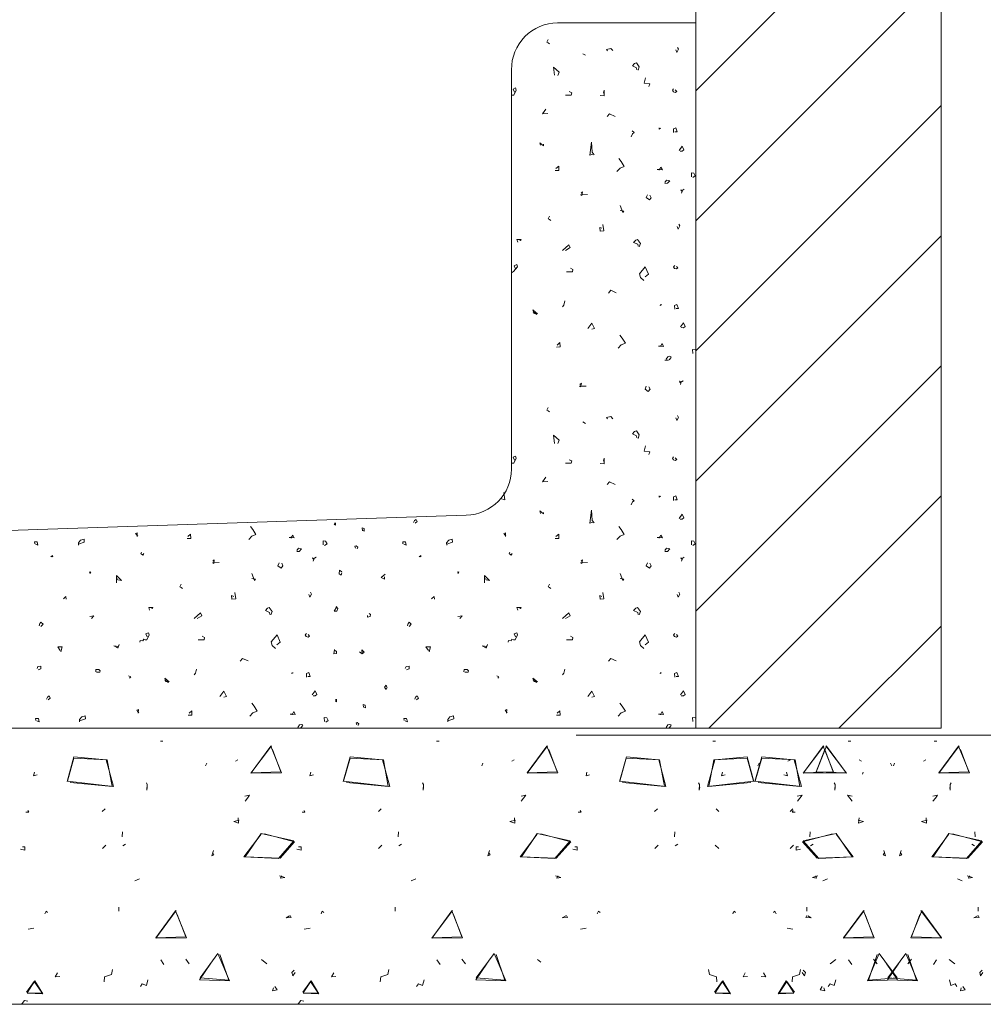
# Model space of a CAD drawing. Header units: inches. Extents: x -277 to 2553, y -4 to 683.
# Tile 7 of 10: x 486 to 636, y 239 to 392. Entities that reach past the tile are written whole.
import ezdxf

# ---------------------------------------------------------------- set-up
doc = ezdxf.new("R2010")
doc.units = ezdxf.units.IN
doc.header["$MEASUREMENT"] = 0
doc.layers.add('A-DETL-MEDM', color=33, linetype='Continuous', lineweight=30)

msp = doc.modelspace()

# ---------------------------------------------------------------- linework, layer by layer
at = {"layer": 'A-DETL-MEDM', "lineweight": 13}
for p, q in [((591.61, 281.64), (591.61, 482.25)), ((629.82, 281.64), (629.82, 482.25)), ((591.61, 380.93), (629.82, 419.15)), ((591.61, 360.67), (629.82, 398.88)), ((570.11, 391.51), (591.61, 391.51)), ((568.64, 388.9), (568.45, 388.5)), ((568.45, 388.5), (568.67, 388.4)), ((568.67, 388.4), (568.86, 388.24)), ((574.05, 386.7), (574.46, 386.45)), ((577.74, 387.35), (578.39, 387.51)), ((577.9, 387.12), (577.74, 387.35)), ((578.39, 387.51), (578.69, 387.18)), ((588.52, 387.29), (588.68, 386.88)), ((588.68, 386.88), (588.95, 387.38)), ((588.95, 387.38), (588.78, 387.67)), ((582.1, 385.17), (581.77, 384.79)), ((582.37, 385.28), (582.1, 385.17)), ((582.82, 384.63), (582.37, 385.28)), ((562.95, 322), (562.95, 384.2)), ((569.65, 383.34), (569.5, 384.61)), ((569.5, 384.61), (570.34, 383.8)), ((570.34, 383.8), (570.14, 383.31)), ((581.77, 384.79), (582.41, 384.5)), ((582.41, 384.5), (582.46, 384.2)), ((582.63, 384.12), (582.82, 384.63)), ((583.79, 382.95), (583.58, 382.09)), ((583.58, 382.09), (584.48, 381.99)), ((584.48, 381.99), (584.32, 381.6)), ((563.57, 381.36), (563.18, 381.18)), ((563.18, 381.18), (563.38, 380.71)), ((563.31, 380.25), (563.68, 381.03)), ((563.68, 381.03), (563.57, 381.36)), ((572.31, 380.58), (571.92, 380.8)), ((572.25, 380.25), (572.31, 380.58)), ((577.24, 380.54), (577.38, 381.03)), ((577.38, 381.03), (577.38, 380.12)), ((588.16, 381.23), (587.98, 381)), ((587.98, 381), (588.13, 380.74)), ((588.13, 380.74), (588.44, 380.67)), ((588.65, 380.82), (588.42, 381.05)), ((588.44, 380.67), (588.65, 380.82)), ((562.95, 380.26), (563.31, 380.25)), ((571.32, 380.24), (572.25, 380.25)), ((577.38, 380.12), (576.75, 380.21)), ((568.27, 378.08), (567.79, 377.33)), ((567.79, 377.33), (568.58, 377.4)), ((577.84, 376.9), (578.2, 377.35)), ((578.2, 377.35), (579.06, 376.94)), ((591.61, 340.4), (629.82, 378.61)), ((581.78, 374.21), (581.58, 373.75)), ((581.71, 374.66), (582.01, 374.4)), ((582.01, 374.4), (581.78, 374.21)), ((585.92, 375.16), (585.91, 374.96)), ((585.91, 374.96), (586.11, 375.12)), ((588.15, 374.97), (588.51, 375.13)), ((588.18, 374.41), (588.15, 374.97)), ((588.74, 374.54), (588.38, 374.53)), ((588.51, 375.13), (588.74, 374.54)), ((567.43, 372.43), (567.36, 372.82)), ((567.36, 372.82), (567.94, 372.34)), ((575.14, 370.92), (575.41, 372.92)), ((575.41, 372.92), (575.5, 371.34)), ((567.94, 372.34), (567.91, 372.59)), ((575.5, 371.34), (575.83, 370.95)), ((589.05, 371.64), (589.5, 372.3)), ((589.53, 371.51), (589.18, 371.54)), ((589.5, 372.3), (589.77, 371.73)), ((589.77, 371.73), (589.53, 371.51)), ((575.6, 371.05), (575.14, 370.92)), ((580, 369.9), (579.64, 370.37)), ((580.47, 369.14), (580, 369.9)), ((569.76, 368.49), (570.32, 368.52)), ((570.31, 369.2), (569.86, 368.82)), ((570.32, 368.52), (570.31, 369.2)), ((579.35, 368.36), (579.83, 368.88)), ((579.83, 368.88), (580.47, 369.14)), ((585.92, 368.71), (585.63, 368.66)), ((585.63, 368.66), (586.42, 368.59)), ((586.19, 369.05), (585.93, 368.58)), ((586.42, 368.59), (586.19, 369.05)), ((590.95, 367.51), (590.94, 368.15)), ((590.94, 368.15), (591.33, 368.09)), ((591.33, 368.09), (591.54, 367.69)), ((587.07, 367), (586.83, 366.64)), ((586.83, 366.48), (587.21, 366.51)), ((587.6, 366.9), (587.07, 367)), ((587.21, 366.51), (587.6, 366.9)), ((591.54, 367.69), (591.15, 367.4)), ((573.79, 365), (574, 365.21)), ((574, 365.21), (573.89, 364.62)), ((589.49, 365.39), (589.28, 365.5)), ((589.28, 365.5), (589.49, 365.24)), ((589.34, 365.27), (589.84, 365.6)), ((589.49, 365.24), (589.41, 365)), ((589.84, 365.6), (589.49, 365.39)), ((573.7, 364.71), (574.75, 364.75)), ((573.89, 364.62), (573.7, 364.71)), ((584.11, 364.71), (583.91, 364.28)), ((583.91, 364.28), (584.4, 363.92)), ((584.4, 363.92), (584.68, 364.26)), ((584.68, 364.26), (584.48, 364.65)), ((579.83, 363.04), (580.26, 361.95)), ((580.41, 362.19), (579.84, 362.3)), ((580.26, 361.95), (580.41, 362.19)), ((568.83, 361.4), (568.64, 361)), ((568.64, 361), (568.84, 360.9)), ((568.84, 360.9), (569.04, 360.74)), ((577.02, 359.52), (576.71, 359.65)), ((576.71, 359.65), (576.73, 359.08)), ((576.73, 359.08), (577.32, 359.1)), ((577.32, 359.1), (577.17, 360.11)), ((588.71, 359.79), (588.87, 359.38)), ((588.87, 359.38), (589.14, 359.88)), ((589.14, 359.88), (588.97, 360.17)), ((563.9, 357.36), (563.78, 357.78)), ((563.78, 357.78), (564.42, 357.78)), ((564.36, 357.59), (564.16, 357.75)), ((564.42, 357.78), (564.36, 357.59)), ((582.28, 357.67), (581.94, 357.29)), ((581.94, 357.29), (582.6, 357.01)), ((582.54, 357.78), (582.28, 357.67)), ((583, 357.13), (582.54, 357.78)), ((591.61, 320.13), (629.82, 358.34)), ((570.87, 356.07), (571.86, 356.95)), ((572.09, 356.49), (571.36, 356.04)), ((571.86, 356.95), (572.09, 356.49)), ((582.6, 357.01), (582.64, 356.7)), ((582.82, 356.62), (583, 357.13)), ((562.95, 352.59), (563.25, 352.76)), ((563.25, 352.76), (563.87, 353.53)), ((563.75, 353.86), (563.35, 353.68)), ((563.35, 353.68), (563.57, 353.21)), ((563.87, 353.53), (563.75, 353.86)), ((571.5, 352.74), (572.44, 352.75)), ((572.49, 353.08), (572.11, 353.28)), ((572.44, 352.75), (572.49, 353.08)), ((582.84, 352.39), (583.76, 353.53)), ((583.76, 353.53), (584.27, 352.36)), ((588.35, 353.73), (588.16, 353.5)), ((588.16, 353.5), (588.31, 353.24)), ((588.31, 353.24), (588.62, 353.17)), ((588.82, 353.33), (588.61, 353.56)), ((588.62, 353.17), (588.82, 353.33)), ((583.03, 351.84), (582.84, 352.39)), ((583.53, 351.38), (583.03, 351.84)), ((584.27, 352.36), (583.72, 351.95)), ((578.03, 349.4), (578.39, 349.85)), ((578.39, 349.85), (579.25, 349.44)), ((571.24, 348.19), (571.1, 347.52)), ((566.46, 346.2), (566.28, 346.8)), ((566.28, 346.8), (566.97, 346.17)), ((571.1, 347.52), (570.87, 347.26)), ((586.11, 347.66), (586.09, 347.46)), ((586.09, 347.46), (586.29, 347.62)), ((588.32, 347.47), (588.69, 347.63)), ((588.36, 346.91), (588.32, 347.47)), ((588.92, 347.04), (588.57, 347.03)), ((588.69, 347.63), (588.92, 347.04)), ((566.86, 346.09), (566.33, 346.48)), ((574.84, 343.91), (575.46, 344.74)), ((575.46, 344.74), (575.87, 343.9)), ((575.87, 343.9), (575.46, 343.78)), ((589.23, 344.14), (589.69, 344.8)), ((589.72, 344.01), (589.37, 344.04)), ((589.69, 344.8), (589.95, 344.23)), ((589.95, 344.23), (589.72, 344.01)), ((580.18, 342.4), (579.81, 342.87)), ((580.66, 341.64), (580.18, 342.4)), ((569.95, 341.01), (570.51, 341.02)), ((570.48, 341.7), (570.05, 341.32)), ((570.51, 341.02), (570.48, 341.7)), ((579.54, 340.86), (580, 341.38)), ((580, 341.38), (580.66, 341.64)), ((586.09, 341.21), (585.82, 341.16)), ((585.82, 341.16), (586.61, 341.09)), ((586.38, 341.55), (586.12, 341.08)), ((586.61, 341.09), (586.38, 341.55)), ((591.14, 340.01), (591.12, 340.65)), ((591.12, 340.65), (591.51, 340.59)), ((586.83, 338.96), (587.4, 338.99)), ((587.26, 339.5), (587, 339.11)), ((587.57, 339.57), (587.26, 339.5)), ((587.5, 339.02), (587.79, 339.4)), ((587.77, 339.51), (587.57, 339.57)), ((591.61, 299.86), (629.82, 338.07)), ((573.51, 334.9), (574.56, 334.94)), ((573.7, 334.81), (573.51, 334.9)), ((573.6, 335.17), (573.82, 335.39)), ((573.82, 335.39), (573.7, 334.81)), ((583.92, 334.9), (583.72, 334.45)), ((583.72, 334.45), (584.21, 334.09)), ((584.21, 334.09), (584.51, 334.44)), ((584.51, 334.44), (584.31, 334.84)), ((589.3, 335.57), (589.1, 335.69)), ((589.1, 335.69), (589.3, 335.41)), ((589.15, 335.46), (589.66, 335.77)), ((589.3, 335.41), (589.23, 335.17)), ((589.66, 335.77), (589.3, 335.57)), ((568.64, 331.59), (568.45, 331.19)), ((568.45, 331.19), (568.67, 331.07)), ((568.67, 331.07), (568.86, 330.91)), ((577.74, 330.04), (578.39, 330.2)), ((577.9, 329.81), (577.74, 330.04)), ((578.39, 330.2), (578.69, 329.85)), ((588.52, 329.97), (588.68, 329.55)), ((588.68, 329.55), (588.95, 330.05)), ((588.95, 330.05), (588.78, 330.35)), ((574.05, 329.39), (574.46, 329.13)), ((569.65, 326.01), (569.5, 327.29)), ((569.5, 327.29), (570.34, 326.49)), ((582.1, 327.84), (581.77, 327.48)), ((581.77, 327.48), (582.41, 327.19)), ((582.37, 327.95), (582.1, 327.84)), ((582.82, 327.32), (582.37, 327.95)), ((582.41, 327.19), (582.46, 326.88)), ((582.63, 326.79), (582.82, 327.32)), ((570.34, 326.49), (570.14, 326)), ((583.79, 325.62), (583.58, 324.78)), ((563.57, 324.03), (563.18, 323.87)), ((563.18, 323.87), (563.38, 323.38)), ((563.31, 322.92), (563.68, 323.71)), ((563.68, 323.71), (563.57, 324.03)), ((577.24, 323.22), (577.38, 323.71)), ((577.38, 323.71), (577.38, 322.81)), ((583.58, 324.78), (584.48, 324.68)), ((584.48, 324.68), (584.32, 324.29)), ((588.16, 323.91), (587.98, 323.67)), ((587.98, 323.67), (588.13, 323.43)), ((588.65, 323.5), (588.42, 323.74)), ((562.95, 322.92), (563.31, 322.92)), ((571.32, 322.92), (572.25, 322.92)), ((572.31, 323.27), (571.92, 323.47)), ((572.25, 322.92), (572.31, 323.27)), ((577.38, 322.81), (576.75, 322.88)), ((588.13, 323.43), (588.44, 323.34)), ((588.44, 323.34), (588.65, 323.5)), ((568.27, 320.75), (567.79, 320)), ((567.79, 320), (568.58, 320.09)), ((577.84, 319.59), (578.2, 320.03)), ((578.2, 320.03), (579.06, 319.63)), ((561.24, 317.45), (561.9, 317.23)), ((561.9, 317.23), (561.77, 318.34)), ((585.92, 317.85), (585.91, 317.65)), ((585.91, 317.65), (586.11, 317.79)), ((588.15, 317.66), (588.51, 317.82)), ((588.18, 317.1), (588.15, 317.66)), ((588.51, 317.82), (588.74, 317.23)), ((593.64, 281.64), (629.82, 317.82)), ((581.78, 316.9), (581.58, 316.42)), ((581.71, 317.33), (582.01, 317.07)), ((582.01, 317.07), (581.78, 316.9)), ((588.74, 317.23), (588.38, 317.22)), ((555.9, 314.84), (422.03, 310.3)), ((567.43, 315.1), (567.36, 315.49)), ((567.36, 315.49), (567.94, 315.03)), ((567.94, 315.03), (567.91, 315.26)), ((575.14, 313.61), (575.41, 315.61)), ((575.41, 315.61), (575.5, 314.02)), ((589.05, 314.33), (589.5, 314.97)), ((589.5, 314.97), (589.77, 314.41)), ((589.77, 314.41), (589.53, 314.2)), ((522.67, 312.59), (522.31, 313.06)), ((535.54, 313.26), (535.33, 313.42)), ((535.39, 313.42), (535.42, 313.66)), ((535.52, 313.66), (535.54, 313.26)), ((539.73, 312.41), (539.68, 312.86)), ((539.68, 312.86), (539.99, 312.73)), ((547.71, 313.69), (547.83, 314)), ((547.83, 314), (548.09, 314.17)), ((548.26, 313.85), (547.94, 313.59)), ((548.09, 314.17), (548.26, 313.85)), ((575.6, 313.74), (575.14, 313.61)), ((575.5, 314.02), (575.83, 313.64)), ((580, 312.59), (579.64, 313.06)), ((589.53, 314.2), (589.18, 314.21)), ((504.69, 312.07), (504.43, 311.95)), ((504.43, 311.95), (504.76, 311.57)), ((504.66, 311.52), (504.69, 312.07)), ((512.98, 311.87), (512.55, 311.51)), ((513.01, 311.19), (512.98, 311.87)), ((522.04, 311.05), (522.5, 311.57)), ((522.5, 311.57), (523.16, 311.82)), ((523.16, 311.82), (522.67, 312.59)), ((528.59, 311.38), (528.32, 311.34)), ((528.32, 311.34), (529.11, 311.28)), ((528.88, 311.74), (528.61, 311.25)), ((529.11, 311.28), (528.88, 311.74)), ((540.01, 312.33), (539.78, 312.43)), ((539.99, 312.73), (540.01, 312.33)), ((562.01, 312.07), (561.74, 311.95)), ((561.74, 311.95), (562.07, 311.57)), ((561.99, 311.52), (562.01, 312.07)), ((570.31, 311.87), (569.86, 311.51)), ((570.32, 311.19), (570.31, 311.87)), ((579.35, 311.05), (579.83, 311.57)), ((579.83, 311.57), (580.47, 311.82)), ((580.47, 311.82), (580, 312.59)), ((585.92, 311.38), (585.63, 311.34)), ((585.63, 311.34), (586.42, 311.28)), ((586.19, 311.74), (585.93, 311.25)), ((586.42, 311.28), (586.19, 311.74)), ((488.72, 310.36), (488.67, 310.66)), ((488.67, 310.66), (489.12, 310.66)), ((489.22, 310.16), (488.87, 310.32)), ((489.12, 310.66), (489.22, 310.16)), ((495.86, 310.93), (495.52, 310.53)), ((495.52, 310.53), (495.54, 310.17)), ((495.53, 310.32), (496.42, 310.62)), ((496.41, 311.08), (495.86, 310.93)), ((496.42, 310.62), (496.41, 311.08)), ((512.44, 311.18), (513.01, 311.19)), ((533.62, 310.2), (533.61, 310.83)), ((533.61, 310.83), (534, 310.76)), ((534.23, 310.37), (533.84, 310.09)), ((534, 310.76), (534.23, 310.37)), ((538.57, 309.98), (538.76, 310.03)), ((538.68, 309.67), (538.57, 309.98)), ((538.76, 310.03), (539, 309.86)), ((539, 309.86), (538.9, 309.58)), ((546.03, 310.36), (546, 310.66)), ((546, 310.66), (546.43, 310.66)), ((546.55, 310.16), (546.19, 310.32)), ((546.43, 310.66), (546.55, 310.16)), ((553.17, 310.93), (552.83, 310.53)), ((552.83, 310.53), (552.86, 310.17)), ((552.86, 310.32), (553.75, 310.62)), ((553.72, 311.08), (553.17, 310.93)), ((553.75, 310.62), (553.72, 311.08)), ((569.76, 311.18), (570.32, 311.19)), ((590.95, 310.2), (590.94, 310.83)), ((590.94, 310.83), (591.33, 310.76)), ((591.54, 310.37), (591.15, 310.09)), ((591.33, 310.76), (591.54, 310.37)), ((491.51, 308.53), (491.25, 308.35)), ((491.28, 308.4), (491.52, 308.35)), ((491.52, 308.35), (491.51, 308.53)), ((505.35, 309.05), (505.25, 308.85)), ((505.25, 308.85), (505.56, 308.59)), ((505.56, 308.59), (505.71, 308.86)), ((529.76, 309.68), (529.51, 309.31)), ((529.51, 309.15), (529.9, 309.18)), ((530.27, 309.57), (529.76, 309.68)), ((529.9, 309.18), (530.27, 309.57)), ((532.03, 307.96), (532.52, 308.27)), ((532.52, 308.27), (532.16, 308.07)), ((548.82, 308.53), (548.57, 308.35)), ((548.6, 308.4), (548.85, 308.35)), ((548.85, 308.35), (548.82, 308.53)), ((562.66, 309.05), (562.56, 308.85)), ((562.56, 308.85), (562.88, 308.59)), ((562.88, 308.59), (563.04, 308.86)), ((587.07, 309.68), (586.83, 309.31)), ((586.83, 309.15), (587.21, 309.18)), ((587.6, 309.57), (587.07, 309.68)), ((587.21, 309.18), (587.6, 309.57)), ((589.34, 307.96), (589.84, 308.27)), ((589.84, 308.27), (589.49, 308.07)), ((516.39, 307.4), (517.42, 307.44)), ((516.58, 307.31), (516.39, 307.4)), ((516.46, 307.67), (516.68, 307.89)), ((516.68, 307.89), (516.58, 307.31)), ((526.8, 307.4), (526.59, 306.95)), ((526.59, 306.95), (527.07, 306.59)), ((527.07, 306.59), (527.37, 306.94)), ((527.37, 306.94), (527.17, 307.34)), ((532.16, 308.07), (531.97, 308.19)), ((531.97, 308.19), (532.16, 307.91)), ((532.16, 307.91), (532.09, 307.67)), ((573.7, 307.4), (574.75, 307.44)), ((573.89, 307.31), (573.7, 307.4)), ((573.79, 307.67), (574, 307.89)), ((574, 307.89), (573.89, 307.31)), ((584.11, 307.4), (583.91, 306.95)), ((583.91, 306.95), (584.4, 306.59)), ((584.4, 306.59), (584.68, 306.94)), ((584.68, 306.94), (584.48, 307.34)), ((589.49, 308.07), (589.28, 308.19)), ((589.28, 308.19), (589.49, 307.91)), ((589.49, 307.91), (589.41, 307.67)), ((497.31, 305.8), (497.23, 306)), ((497.3, 305.74), (497.44, 306.03)), ((497.44, 306.03), (497.31, 305.8)), ((501.44, 304.29), (501.44, 305.41)), ((501.44, 305.41), (502.21, 304.64)), ((522.5, 305.73), (522.94, 304.64)), ((536.17, 306.29), (536.14, 305.69)), ((536.14, 305.69), (536.41, 305.5)), ((536.54, 305.99), (536.17, 306.29)), ((536.41, 305.5), (536.54, 305.84)), ((543.3, 305.66), (542.64, 305.11)), ((543.15, 304.84), (543.18, 305.23)), ((554.64, 305.8), (554.55, 306)), ((554.61, 305.74), (554.76, 306.03)), ((554.76, 306.03), (554.64, 305.8)), ((558.75, 304.29), (558.75, 305.41)), ((558.75, 305.41), (559.54, 304.64)), ((579.83, 305.73), (580.26, 304.64)), ((501.64, 304.74), (501.57, 304.97)), ((502.21, 304.64), (501.64, 304.74)), ((511.52, 304.09), (511.31, 303.69)), ((511.31, 303.69), (511.53, 303.57)), ((523.1, 304.87), (522.53, 304.97)), ((522.94, 304.64), (523.1, 304.87)), ((542.64, 305.11), (543.15, 304.84)), ((558.97, 304.74), (558.9, 304.97)), ((559.54, 304.64), (558.97, 304.74)), ((568.83, 304.09), (568.64, 303.69)), ((568.64, 303.69), (568.84, 303.57)), ((580.41, 304.87), (579.84, 304.97)), ((580.26, 304.64), (580.41, 304.87)), ((493.2, 301.81), (493.59, 302.18)), ((493.59, 302.18), (493.63, 301.73)), ((511.53, 303.57), (511.72, 303.42)), ((519.71, 302.19), (519.38, 302.32)), ((519.38, 302.32), (519.41, 301.76)), ((520.01, 301.79), (519.85, 302.8)), ((531.4, 302.47), (531.55, 302.05)), ((531.55, 302.05), (531.81, 302.55)), ((531.81, 302.55), (531.65, 302.85)), ((550.51, 301.81), (550.92, 302.18)), ((550.92, 302.18), (550.96, 301.73)), ((568.84, 303.57), (569.04, 303.42)), ((577.02, 302.19), (576.71, 302.32)), ((576.71, 302.32), (576.73, 301.76)), ((577.32, 301.79), (577.17, 302.8)), ((588.71, 302.47), (588.87, 302.05)), ((588.87, 302.05), (589.14, 302.55)), ((589.14, 302.55), (588.97, 302.85)), ((519.41, 301.76), (520.01, 301.79)), ((535.91, 300.27), (535.65, 300.63)), ((576.73, 301.76), (577.32, 301.79)), ((497.93, 299.13), (497.28, 299.07)), ((497.57, 298.74), (497.93, 299.13)), ((506.58, 300.05), (506.47, 300.47)), ((506.47, 300.47), (507.09, 300.47)), ((507.04, 300.28), (506.83, 300.44)), ((507.09, 300.47), (507.04, 300.28)), ((513.54, 298.76), (514.53, 299.63)), ((514.76, 299.16), (514.03, 298.73)), ((514.53, 299.63), (514.76, 299.16)), ((524.96, 300.34), (524.63, 299.98)), ((524.63, 299.98), (525.27, 299.69)), ((525.23, 300.45), (524.96, 300.34)), ((525.69, 299.81), (525.23, 300.45)), ((525.27, 299.69), (525.32, 299.38)), ((525.5, 299.29), (525.69, 299.81)), ((535.72, 300.51), (535.35, 299.88)), ((535.35, 299.88), (535.77, 299.89)), ((535.77, 299.89), (535.91, 300.27)), ((540.54, 299.2), (540.52, 298.93)), ((540.52, 298.93), (540.94, 299.05)), ((541, 299.38), (540.77, 299.53)), ((540.94, 299.05), (541, 299.38)), ((555.24, 299.13), (554.61, 299.07)), ((554.9, 298.74), (555.24, 299.13)), ((563.9, 300.05), (563.78, 300.47)), ((563.78, 300.47), (564.42, 300.47)), ((564.36, 300.28), (564.16, 300.44)), ((564.42, 300.47), (564.36, 300.28)), ((570.87, 298.76), (571.86, 299.63)), ((572.09, 299.16), (571.36, 298.73)), ((571.86, 299.63), (572.09, 299.16)), ((582.28, 300.34), (581.94, 299.98)), ((581.94, 299.98), (582.6, 299.69)), ((582.54, 300.45), (582.28, 300.34)), ((583, 299.81), (582.54, 300.45)), ((582.6, 299.69), (582.64, 299.38)), ((582.82, 299.29), (583, 299.81)), ((489.52, 297.95), (489.42, 297.58)), ((489.67, 298.17), (489.52, 297.95)), ((490.02, 297.87), (489.67, 298.17)), ((489.69, 297.48), (490.02, 297.87)), ((546.83, 297.95), (546.75, 297.58)), ((546.99, 298.17), (546.83, 297.95)), ((547.34, 297.87), (546.99, 298.17)), ((547.01, 297.48), (547.34, 297.87)), ((613.91, 281.64), (629.82, 297.55)), ((506.44, 296.53), (506.04, 296.37)), ((506.04, 296.37), (506.24, 295.88)), ((506.17, 295.42), (506.56, 296.21)), ((506.56, 296.21), (506.44, 296.53)), ((515.17, 295.77), (514.78, 295.97)), ((525.52, 295.08), (526.45, 296.21)), ((526.45, 296.21), (526.95, 295.05)), ((531.04, 296.41), (530.84, 296.17)), ((530.84, 296.17), (530.99, 295.93)), ((531.51, 296), (531.3, 296.24)), ((531.31, 295.84), (531.51, 296)), ((563.75, 296.53), (563.35, 296.37)), ((563.35, 296.37), (563.57, 295.88)), ((563.5, 295.42), (563.87, 296.21)), ((563.87, 296.21), (563.75, 296.53)), ((572.49, 295.77), (572.11, 295.97)), ((582.84, 295.08), (583.76, 296.21)), ((583.76, 296.21), (584.27, 295.05)), ((588.35, 296.41), (588.16, 296.17)), ((588.16, 296.17), (588.31, 295.93)), ((588.82, 296), (588.61, 296.24)), ((588.62, 295.84), (588.82, 296)), ((501.78, 294.4), (501.06, 294.5)), ((501.06, 294.5), (501.63, 294.19)), ((501.63, 294.19), (501.87, 294.7)), ((501.87, 294.7), (501.67, 294.14)), ((505.09, 295.05), (505.13, 295.32)), ((505.13, 295.32), (505.56, 295.24)), ((505.56, 295.24), (505.69, 295.51)), ((505.69, 295.51), (505.92, 295.44)), ((505.92, 295.44), (506.17, 295.42)), ((514.17, 295.42), (515.12, 295.42)), ((515.12, 295.42), (515.17, 295.77)), ((525.7, 294.53), (525.52, 295.08)), ((526.22, 294.06), (525.7, 294.53)), ((526.95, 295.05), (526.39, 294.63)), ((530.99, 295.93), (531.31, 295.84)), ((559.1, 294.4), (558.39, 294.5)), ((558.39, 294.5), (558.94, 294.19)), ((558.94, 294.19), (559.2, 294.7)), ((559.2, 294.7), (558.98, 294.14)), ((562.42, 295.05), (562.45, 295.32)), ((562.45, 295.32), (562.88, 295.24)), ((562.88, 295.24), (563.01, 295.51)), ((563.01, 295.51), (563.25, 295.44)), ((563.25, 295.44), (563.5, 295.42)), ((571.5, 295.42), (572.44, 295.42)), ((572.44, 295.42), (572.49, 295.77)), ((583.03, 294.53), (582.84, 295.08)), ((583.53, 294.06), (583.03, 294.53)), ((584.27, 295.05), (583.72, 294.63)), ((588.31, 295.93), (588.62, 295.84)), ((492.7, 293.77), (492.3, 294.34)), ((492.3, 294.34), (492.99, 294.34)), ((492.99, 294.34), (492.78, 293.54)), ((535.41, 293.9), (535.28, 293.22)), ((535.28, 293.22), (535.71, 293.28)), ((535.72, 293.6), (535.51, 293.76)), ((535.71, 293.28), (535.72, 293.6)), ((539.7, 293.24), (539.3, 293.53)), ((539.72, 293.28), (539.66, 293.88)), ((539.66, 293.88), (539.99, 293.5)), ((539.99, 293.5), (539.7, 293.24)), ((550.01, 293.77), (549.62, 294.34)), ((549.62, 294.34), (550.31, 294.34)), ((550.31, 294.34), (550.1, 293.54)), ((489.69, 291.34), (489.23, 291.25)), ((489.68, 290.88), (489.69, 291.34)), ((520.7, 292.09), (521.06, 292.53)), ((521.06, 292.53), (521.94, 292.13)), ((547.01, 291.34), (546.55, 291.25)), ((546.99, 290.88), (547.01, 291.34)), ((578.03, 292.09), (578.39, 292.53)), ((578.39, 292.53), (579.25, 292.13)), ((489.23, 291.25), (489.09, 290.97)), ((489.25, 290.77), (489.68, 290.88)), ((498.23, 290.79), (498.22, 290.45)), ((498.71, 290.81), (498.23, 290.79)), ((498.33, 290.38), (498.87, 290.38)), ((498.92, 290.58), (498.71, 290.81)), ((498.87, 290.38), (498.92, 290.58)), ((503.32, 289.83), (503.68, 289.66)), ((513.77, 290.2), (513.54, 289.95)), ((513.92, 290.87), (513.77, 290.2)), ((528.78, 290.35), (528.77, 290.15)), ((528.77, 290.15), (528.98, 290.29)), ((531.01, 290.16), (531.38, 290.32)), ((531.04, 289.6), (531.01, 290.16)), ((531.38, 290.32), (531.61, 289.73)), ((546.55, 291.25), (546.4, 290.97)), ((546.58, 290.77), (546.99, 290.88)), ((555.55, 290.79), (555.53, 290.45)), ((556.02, 290.81), (555.55, 290.79)), ((555.66, 290.38), (556.19, 290.38)), ((556.25, 290.58), (556.02, 290.81)), ((556.19, 290.38), (556.25, 290.58)), ((560.65, 289.83), (560.99, 289.66)), ((571.1, 290.2), (570.87, 289.95)), ((571.24, 290.87), (571.1, 290.2)), ((586.11, 290.35), (586.09, 290.15)), ((586.09, 290.15), (586.29, 290.29)), ((588.32, 290.16), (588.69, 290.32)), ((588.36, 289.6), (588.32, 290.16)), ((588.69, 290.32), (588.92, 289.73)), ((503.68, 289.66), (503.49, 289.43)), ((509.14, 288.88), (508.96, 289.47)), ((508.96, 289.47), (509.65, 288.85)), ((509.53, 288.77), (509, 289.16)), ((531.61, 289.73), (531.24, 289.72)), ((543.41, 288.36), (543.17, 288.03)), ((543.54, 288.05), (543.41, 288.36)), ((560.99, 289.66), (560.81, 289.43)), ((566.46, 288.88), (566.28, 289.47)), ((566.28, 289.47), (566.97, 288.85)), ((566.86, 288.77), (566.33, 289.16)), ((588.92, 289.73), (588.57, 289.72)), ((517.52, 286.6), (518.14, 287.43)), ((518.14, 287.43), (518.56, 286.57)), ((531.91, 286.83), (532.36, 287.47)), ((532.36, 287.47), (532.63, 286.91)), ((532.63, 286.91), (532.4, 286.7)), ((543.17, 288.03), (543.43, 287.67)), ((543.43, 287.67), (543.57, 287.98)), ((574.84, 286.6), (575.46, 287.43)), ((575.46, 287.43), (575.87, 286.57)), ((589.23, 286.83), (589.69, 287.47)), ((589.69, 287.47), (589.95, 286.91)), ((589.95, 286.91), (589.72, 286.7)), ((490.57, 286.19), (490.69, 286.5)), ((490.69, 286.5), (490.96, 286.67)), ((491.13, 286.35), (490.82, 286.09)), ((490.96, 286.67), (491.13, 286.35)), ((518.56, 286.57), (518.14, 286.47)), ((522.86, 285.09), (522.5, 285.56)), ((532.4, 286.7), (532.06, 286.71)), ((535.72, 285.76), (535.52, 285.92)), ((535.58, 285.92), (535.61, 286.17)), ((535.71, 286.17), (535.72, 285.76)), ((539.92, 284.91), (539.85, 285.35)), ((539.85, 285.35), (540.16, 285.23)), ((540.16, 285.23), (540.19, 284.83)), ((547.9, 286.19), (548.01, 286.5)), ((548.01, 286.5), (548.27, 286.67)), ((548.44, 286.35), (548.13, 286.09)), ((548.27, 286.67), (548.44, 286.35)), ((575.87, 286.57), (575.46, 286.47)), ((580.18, 285.09), (579.81, 285.56)), ((589.72, 286.7), (589.37, 286.71)), ((504.87, 284.57), (504.62, 284.45)), ((504.62, 284.45), (504.95, 284.07)), ((504.85, 284.02), (504.87, 284.57)), ((512.62, 283.68), (513.2, 283.69)), ((513.17, 284.37), (512.74, 284.01)), ((513.2, 283.69), (513.17, 284.37)), ((522.22, 283.55), (522.68, 284.07)), ((522.68, 284.07), (523.33, 284.33)), ((523.33, 284.33), (522.86, 285.09)), ((528.78, 283.88), (528.51, 283.84)), ((528.51, 283.84), (529.28, 283.78)), ((529.07, 284.24), (528.79, 283.75)), ((529.28, 283.78), (529.07, 284.24)), ((540.19, 284.83), (539.95, 284.93)), ((562.2, 284.57), (561.93, 284.45)), ((561.93, 284.45), (562.26, 284.07)), ((562.16, 284.02), (562.2, 284.57)), ((569.95, 283.68), (570.51, 283.69)), ((570.48, 284.37), (570.05, 284.01)), ((570.51, 283.69), (570.48, 284.37)), ((579.54, 283.55), (580, 284.07)), ((580, 284.07), (580.66, 284.33)), ((580.66, 284.33), (580.18, 285.09)), ((586.09, 283.88), (585.82, 283.84)), ((585.82, 283.84), (586.61, 283.78)), ((586.38, 284.24), (586.12, 283.75)), ((586.61, 283.78), (586.38, 284.24)), ((488.9, 282.86), (488.86, 283.16)), ((488.86, 283.16), (489.31, 283.16)), ((489.41, 282.66), (489.06, 282.82)), ((489.31, 283.16), (489.41, 282.66)), ((496.05, 283.43), (495.7, 283.03)), ((495.7, 283.03), (495.72, 282.67)), ((495.71, 282.81), (496.61, 283.12)), ((496.59, 283.58), (496.05, 283.43)), ((496.61, 283.12), (496.59, 283.58)), ((529.94, 282.18), (529.69, 281.78)), ((530.25, 282.24), (529.94, 282.18)), ((530.46, 282.2), (530.25, 282.24)), ((533.81, 282.7), (533.8, 283.33)), ((533.8, 283.33), (534.18, 283.26)), ((534.41, 282.87), (534.03, 282.59)), ((534.18, 283.26), (534.41, 282.87)), ((538.74, 282.49), (538.93, 282.53)), ((538.87, 282.17), (538.74, 282.49)), ((538.93, 282.53), (539.19, 282.36)), ((539.19, 282.36), (539.09, 282.08)), ((546.22, 282.86), (546.19, 283.16)), ((546.19, 283.16), (546.62, 283.16)), ((546.73, 282.66), (546.37, 282.82)), ((546.62, 283.16), (546.73, 282.66)), ((553.36, 283.43), (553.02, 283.03)), ((553.02, 283.03), (553.04, 282.67)), ((553.03, 282.82), (553.94, 283.12)), ((553.91, 283.58), (553.36, 283.43)), ((553.94, 283.12), (553.91, 283.58)), ((587.26, 282.18), (587, 281.78)), ((587.57, 282.24), (587.26, 282.18)), ((587.77, 282.2), (587.57, 282.24)), ((591.14, 282.7), (591.12, 283.33)), ((591.12, 283.33), (591.51, 283.26)), ((543.84, 281.64), (414.87, 281.64)), ((414.87, 281.64), (629.82, 281.64)), ((529.51, 281.64), (530.09, 281.68)), ((530.17, 281.69), (530.46, 282.07)), ((586.83, 281.64), (587.4, 281.68)), ((587.5, 281.69), (587.79, 282.07)), ((508.3, 279.61), (508.68, 279.64)), ((551.28, 279.61), (551.68, 279.64)), ((573.01, 280.57), (864.19, 280.57)), ((594.67, 279.64), (594.27, 279.61)), ((594.27, 279.61), (594.67, 279.64)), ((615.36, 279.61), (615.76, 279.64)), ((629.15, 279.61), (628.74, 279.64)), ((525.57, 278.92), (522.37, 274.65)), ((525.46, 278.88), (522.4, 274.71)), ((527.14, 274.71), (525.46, 278.88)), ((527.05, 274.84), (525.73, 278.33)), ((568.56, 278.92), (565.36, 274.65)), ((568.45, 278.88), (565.38, 274.71)), ((570.14, 274.71), (568.45, 278.88)), ((570.05, 274.84), (568.73, 278.33)), ((611.55, 278.92), (608.36, 274.65)), ((611.44, 278.88), (608.37, 274.71)), ((610.29, 274.71), (611.97, 278.88)), ((610.37, 274.84), (611.69, 278.33)), ((613.12, 274.71), (611.44, 278.88)), ((613.03, 274.84), (611.71, 278.33)), ((611.85, 278.92), (615.06, 274.65)), ((611.97, 278.88), (615.04, 274.71)), ((632.64, 278.92), (629.45, 274.65)), ((632.54, 278.88), (629.46, 274.71)), ((634.22, 274.71), (632.54, 278.88)), ((634.13, 274.84), (632.81, 278.33)), ((493.78, 273.37), (494.83, 277.18)), ((493.82, 273.39), (494.83, 276.99)), ((494.83, 277.18), (499.87, 276.72)), ((494.83, 276.99), (500, 276.75)), ((499.87, 276.72), (500.99, 272.55)), ((500, 276.75), (500.78, 272.58)), ((515.32, 275.8), (515.51, 276.19)), ((520, 276.52), (520.36, 276.71)), ((536.76, 273.37), (537.82, 277.18)), ((536.8, 273.39), (537.82, 276.99)), ((537.82, 277.18), (542.87, 276.72)), ((537.82, 276.99), (543, 276.75)), ((542.87, 276.72), (543.99, 272.55)), ((543, 276.75), (543.76, 272.58)), ((558.31, 275.8), (558.49, 276.19)), ((562.99, 276.52), (563.35, 276.71)), ((579.75, 273.37), (580.82, 277.18)), ((579.8, 273.39), (580.8, 276.99)), ((580.8, 276.99), (585.98, 276.75)), ((580.82, 277.18), (585.85, 276.72)), ((585.85, 276.72), (586.97, 272.55)), ((585.98, 276.75), (586.75, 272.58)), ((594.57, 276.72), (593.44, 272.55)), ((594.44, 276.75), (593.67, 272.58)), ((599.62, 276.99), (594.44, 276.75)), ((599.61, 277.18), (594.57, 276.72)), ((600.67, 273.37), (599.61, 277.18)), ((600.63, 273.39), (599.62, 276.99)), ((600.84, 273.37), (601.91, 277.18)), ((600.88, 273.39), (601.89, 276.99)), ((601.3, 275.8), (601.49, 276.19)), ((601.89, 276.99), (607.08, 276.75)), ((601.91, 277.18), (606.95, 276.72)), ((605.97, 276.52), (606.35, 276.71)), ((606.95, 276.72), (608.07, 272.55)), ((607.08, 276.75), (607.84, 272.58)), ((617.43, 276.52), (617.07, 276.71)), ((622.12, 275.8), (621.93, 276.19)), ((622.39, 275.8), (622.58, 276.19)), ((627.06, 276.52), (627.44, 276.71)), ((488.7, 274.79), (488.56, 274.26)), ((522.37, 274.65), (527.14, 274.71)), ((522.4, 274.71), (527.05, 274.84)), ((531.68, 274.79), (531.55, 274.26)), ((565.36, 274.65), (570.14, 274.71)), ((565.38, 274.71), (570.05, 274.84)), ((574.68, 274.79), (574.54, 274.26)), ((595.77, 274.79), (595.64, 274.26)), ((605.74, 274.79), (605.89, 274.26)), ((608.36, 274.65), (613.12, 274.71)), ((608.37, 274.71), (613.03, 274.84)), ((615.06, 274.65), (610.29, 274.71)), ((615.04, 274.71), (610.37, 274.84)), ((617.66, 274.79), (617.59, 274.48)), ((629.45, 274.65), (634.22, 274.71)), ((629.46, 274.71), (634.13, 274.84)), ((488.56, 274.26), (489.12, 274.39)), ((500.99, 272.55), (493.82, 273.39)), ((500.78, 272.58), (494.24, 273.2)), ((506.1, 273.17), (506.24, 272.87)), ((531.55, 274.26), (532.11, 274.39)), ((543.99, 272.55), (536.8, 273.39)), ((543.76, 272.58), (537.23, 273.2)), ((549.08, 273.17), (549.22, 272.87)), ((574.54, 274.26), (575.1, 274.39)), ((586.97, 272.55), (579.8, 273.39)), ((586.75, 272.58), (580.21, 273.2)), ((592.07, 273.17), (592.22, 272.87)), ((593.44, 272.55), (600.63, 273.39)), ((593.67, 272.58), (600.21, 273.2)), ((595.64, 274.26), (596.2, 274.39)), ((608.07, 272.55), (600.88, 273.39)), ((607.84, 272.58), (601.32, 273.2)), ((605.89, 274.26), (605.33, 274.39)), ((613.16, 273.17), (613.3, 272.87)), ((631.35, 273.17), (631.2, 272.87)), ((506.24, 272.87), (506.18, 271.99)), ((506.18, 271.99), (506.25, 272.42)), ((549.22, 272.87), (549.18, 271.99)), ((549.18, 271.99), (549.25, 272.42)), ((592.22, 272.87), (592.16, 271.99)), ((592.16, 271.99), (592.25, 272.42)), ((613.3, 272.87), (613.25, 271.99)), ((613.25, 271.99), (613.33, 272.42)), ((631.24, 271.99), (631.17, 272.42)), ((631.2, 272.87), (631.24, 271.99)), ((522.18, 271.2), (521.45, 271.06)), ((521.46, 270.3), (521.84, 270.74)), ((521.84, 270.74), (522.18, 271.2)), ((565.18, 271.2), (564.44, 271.06)), ((564.44, 270.3), (564.83, 270.74)), ((564.83, 270.74), (565.18, 271.2)), ((608.17, 271.2), (607.43, 271.06)), ((607.44, 270.3), (607.81, 270.74)), ((607.81, 270.74), (608.17, 271.2)), ((615.59, 270.74), (615.25, 271.2)), ((615.25, 271.2), (615.98, 271.06)), ((615.98, 270.3), (615.59, 270.74)), ((629.26, 271.2), (628.53, 271.06)), ((628.53, 270.3), (628.92, 270.74)), ((628.92, 270.74), (629.26, 271.2)), ((487.34, 268.56), (487.8, 268.56)), ((487.8, 268.56), (487.67, 268.84)), ((499.67, 269.09), (499.24, 268.7)), ((530.33, 268.56), (530.78, 268.56)), ((530.78, 268.56), (530.66, 268.84)), ((542.67, 269.09), (542.22, 268.7)), ((573.31, 268.56), (573.77, 268.56)), ((573.77, 268.56), (573.64, 268.84)), ((585.65, 269.09), (585.22, 268.7)), ((594.78, 269.09), (595.21, 268.7)), ((606.74, 269.09), (606.3, 268.7)), ((606.65, 268.56), (606.78, 268.84)), ((607.11, 268.56), (606.65, 268.56)), ((520.54, 267.35), (519.71, 267.13)), ((519.71, 267.13), (520.46, 266.87)), ((520.46, 266.87), (520.4, 267.68)), ((563.54, 267.35), (562.69, 267.13)), ((562.69, 267.13), (563.44, 266.87)), ((563.44, 266.87), (563.38, 267.68)), ((616.88, 267.35), (617.73, 267.13)), ((616.97, 266.87), (617.04, 267.68)), ((617.73, 267.13), (616.97, 266.87)), ((627.62, 267.35), (626.77, 267.13)), ((626.77, 267.13), (627.52, 266.87)), ((627.52, 266.87), (627.46, 267.68)), ((502.32, 264.72), (502.37, 265.52)), ((545.31, 264.72), (545.37, 265.52)), ((588.29, 264.72), (588.35, 265.52)), ((609.38, 264.72), (609.45, 265.52)), ((635.11, 264.72), (635.05, 265.52)), ((523.96, 265.13), (521.29, 261.64)), ((523.96, 265.25), (521.49, 261.6)), ((529.07, 264.09), (523.96, 265.25)), ((529.18, 263.97), (524.51, 265.22)), ((526.67, 261.37), (529.07, 264.09)), ((526.93, 261.44), (529.18, 263.97)), ((566.95, 265.13), (564.29, 261.64)), ((566.95, 265.25), (564.49, 261.6)), ((572.06, 264.09), (566.95, 265.25)), ((572.18, 263.97), (567.51, 265.22)), ((569.66, 261.37), (572.06, 264.09)), ((569.91, 261.44), (572.18, 263.97)), ((608.24, 263.97), (612.92, 265.22)), ((610.5, 261.44), (608.24, 263.97)), ((608.36, 264.09), (613.48, 265.25)), ((610.76, 261.37), (608.36, 264.09)), ((613.48, 265.25), (615.94, 261.6)), ((613.48, 265.13), (616.14, 261.64)), ((631.03, 265.13), (628.37, 261.64)), ((631.03, 265.25), (628.56, 261.6)), ((636.15, 264.09), (631.03, 265.25)), ((636.26, 263.97), (631.58, 265.22)), ((633.75, 261.37), (636.15, 264.09)), ((633.99, 261.44), (636.26, 263.97)), ((486.52, 262.83), (487.19, 262.65)), ((487.19, 263.17), (486.82, 263.17)), ((487.19, 262.65), (487.19, 263.17)), ((499.25, 262.92), (499.79, 263.45)), ((502.42, 263.31), (502.85, 263.57)), ((516.53, 262.59), (516.27, 261.79)), ((516.63, 261.94), (516.43, 262.27)), ((529.51, 262.83), (530.19, 262.65)), ((530.19, 263.17), (529.81, 263.17)), ((530.19, 262.65), (530.19, 263.17)), ((542.25, 262.92), (542.77, 263.45)), ((545.41, 263.31), (545.83, 263.57)), ((559.51, 262.59), (559.27, 261.79)), ((559.61, 261.94), (559.43, 262.26)), ((572.49, 262.83), (573.17, 262.65)), ((573.17, 263.17), (572.81, 263.17)), ((573.17, 262.65), (573.17, 263.17)), ((585.23, 262.92), (585.76, 263.45)), ((588.39, 263.31), (588.82, 263.57)), ((595.19, 262.92), (594.66, 263.45)), ((606.33, 262.92), (606.85, 263.45)), ((607.25, 262.65), (607.25, 263.17)), ((607.25, 263.17), (607.61, 263.17)), ((607.93, 262.83), (607.25, 262.65)), ((609.5, 263.31), (609.91, 263.57)), ((620.81, 261.94), (621, 262.26)), ((620.91, 262.59), (621.15, 261.79)), ((623.6, 262.59), (623.35, 261.79)), ((623.7, 261.94), (623.51, 262.26)), ((635.01, 263.31), (634.59, 263.57)), ((516.27, 261.79), (516.63, 261.94)), ((521.29, 261.64), (526.67, 261.37)), ((521.49, 261.6), (526.93, 261.44)), ((559.27, 261.79), (559.61, 261.94)), ((564.29, 261.64), (569.66, 261.37)), ((564.49, 261.6), (569.91, 261.44)), ((615.94, 261.6), (610.5, 261.44)), ((616.14, 261.64), (610.76, 261.37)), ((621.15, 261.79), (620.81, 261.94)), ((623.35, 261.79), (623.7, 261.94)), ((628.37, 261.64), (633.75, 261.37)), ((628.56, 261.6), (633.99, 261.44)), ((504.31, 257.89), (505.06, 258.19)), ((527.64, 258.42), (526.82, 258.68)), ((527.14, 258.68), (527, 258.29)), ((527, 258.29), (527.64, 258.42)), ((547.31, 257.89), (548.06, 258.19)), ((570.64, 258.42), (569.81, 258.68)), ((570.14, 258.68), (569.99, 258.29)), ((569.99, 258.29), (570.64, 258.42)), ((609.78, 258.42), (610.62, 258.68)), ((610.43, 258.29), (609.78, 258.42)), ((610.29, 258.68), (610.43, 258.29)), ((611.38, 257.89), (612.13, 258.19)), ((633.11, 257.89), (632.37, 258.19)), ((634.72, 258.42), (633.89, 258.68)), ((634.22, 258.68), (634.08, 258.29)), ((634.08, 258.29), (634.72, 258.42)), ((490.3, 252.73), (490.51, 253.15)), ((490.44, 253.06), (490.3, 252.73)), ((490.51, 253.15), (490.73, 252.93)), ((501.84, 253.17), (501.84, 253.76)), ((510.75, 253.25), (507.56, 248.98)), ((510.64, 253.2), (507.58, 249.03)), ((512.33, 249.03), (510.64, 253.2)), ((533.29, 252.73), (533.49, 253.15)), ((533.44, 253.06), (533.29, 252.73)), ((533.49, 253.15), (533.72, 252.93)), ((544.82, 253.17), (544.84, 253.76)), ((553.75, 253.25), (550.54, 248.98)), ((553.63, 253.2), (550.57, 249.03)), ((555.32, 249.03), (553.63, 253.2)), ((576.29, 252.73), (576.49, 253.15)), ((576.43, 253.06), (576.29, 252.73)), ((576.49, 253.15), (576.72, 252.93)), ((597.38, 252.73), (597.58, 253.15)), ((597.52, 253.06), (597.38, 252.73)), ((597.58, 253.15), (597.81, 252.93)), ((603.93, 253.15), (603.7, 252.93)), ((604.13, 252.73), (603.93, 253.15)), ((603.99, 253.06), (604.13, 252.73)), ((608.91, 253.17), (608.92, 253.76)), ((617.83, 253.25), (614.63, 248.98)), ((617.72, 253.2), (614.64, 249.03)), ((619.4, 249.03), (617.72, 253.2)), ((625.11, 249.03), (626.79, 253.2)), ((626.67, 253.25), (629.88, 248.98)), ((626.79, 253.2), (629.85, 249.03)), ((635.6, 253.17), (635.59, 253.76)), ((512.25, 249.16), (510.91, 252.66)), ((528.39, 252.44), (527.85, 252.14)), ((527.85, 252.14), (528.66, 252.17)), ((528.66, 252.17), (528.49, 252.47)), ((555.23, 249.16), (553.91, 252.66)), ((571.39, 252.44), (570.84, 252.14)), ((570.84, 252.14), (571.66, 252.17)), ((571.66, 252.17), (571.49, 252.47)), ((608.76, 252.17), (608.93, 252.47)), ((609.58, 252.14), (608.76, 252.17)), ((609.04, 252.44), (609.58, 252.14)), ((619.31, 249.16), (617.99, 252.66)), ((625.19, 249.16), (626.52, 252.66)), ((635.47, 252.44), (634.92, 252.14)), ((634.92, 252.14), (635.74, 252.17)), ((635.74, 252.17), (635.57, 252.47)), ((487.7, 250.36), (488.6, 250.5)), ((530.68, 250.36), (531.6, 250.5)), ((573.67, 250.36), (574.58, 250.5)), ((606.75, 250.36), (605.84, 250.5)), ((507.56, 248.98), (512.33, 249.03)), ((507.58, 249.03), (512.25, 249.16)), ((550.54, 248.98), (555.32, 249.03)), ((550.57, 249.03), (555.23, 249.16)), ((614.63, 248.98), (619.4, 249.03)), ((614.64, 249.03), (619.31, 249.16)), ((629.88, 248.98), (625.11, 249.03)), ((629.85, 249.03), (625.19, 249.16)), ((508.83, 244.88), (508.34, 245.58)), ((512.78, 244.97), (512.23, 245.71)), ((517.25, 246.58), (514.48, 242.77)), ((519.06, 242.32), (517.25, 246.58)), ((518.92, 242.44), (517.55, 246.42)), ((524.01, 245.61), (524.87, 244.94)), ((551.82, 244.88), (551.32, 245.58)), ((555.76, 244.97), (555.23, 245.71)), ((560.25, 246.58), (557.46, 242.77)), ((562.06, 242.32), (560.25, 246.58)), ((561.91, 242.44), (560.55, 246.42)), ((567, 245.61), (567.53, 245.2)), ((613.42, 245.61), (612.56, 244.94)), ((615.91, 244.88), (615.4, 245.58)), ((618.36, 242.32), (620.18, 246.58)), ((618.51, 242.44), (619.87, 246.42)), ((619.85, 244.97), (619.3, 245.71)), ((620.18, 246.58), (622.96, 242.77)), ((624.33, 246.58), (621.54, 242.77)), ((626.13, 242.32), (624.33, 246.58)), ((626, 242.44), (624.63, 246.42)), ((624.65, 244.97), (625.19, 245.71)), ((628.6, 244.88), (629.1, 245.58)), ((631.09, 245.61), (631.95, 244.94)), ((500.68, 243.28), (500.83, 244.1)), ((516.14, 245.05), (514.4, 242.49)), ((529.11, 243.95), (528.75, 243.63)), ((543.67, 243.28), (543.83, 244.1)), ((559.14, 245.05), (557.39, 242.49)), ((593.75, 243.28), (593.61, 244.1)), ((607.76, 243.28), (607.9, 244.1)), ((608.32, 243.95), (608.68, 243.63)), ((621.28, 245.05), (623.04, 242.49)), ((623.22, 245.05), (621.47, 242.49)), ((636.19, 243.95), (635.83, 243.63)), ((487.54, 240.44), (488.76, 242.32)), ((488.76, 242.32), (489.98, 240.29)), ((492.27, 243.57), (491.92, 242.94)), ((491.92, 242.94), (492.63, 242.97)), ((499.54, 242.18), (499.61, 242.93)), ((499.61, 242.93), (500.68, 243.28)), ((506.1, 241.6), (506.34, 242.48)), ((514.4, 242.49), (519.06, 242.32)), ((514.48, 242.77), (518.92, 242.44)), ((528.75, 243.63), (528.88, 243.07)), ((528.88, 243.07), (529.24, 243.63)), ((530.53, 240.44), (531.74, 242.32)), ((531.74, 242.32), (532.96, 240.29)), ((535.26, 243.57), (534.92, 242.94)), ((534.92, 242.94), (535.61, 242.97)), ((542.52, 242.18), (542.59, 242.93)), ((542.59, 242.93), (543.67, 243.28)), ((549.09, 241.6), (549.32, 242.48)), ((557.39, 242.49), (562.06, 242.32)), ((557.46, 242.77), (561.91, 242.44)), ((594.83, 242.93), (593.75, 243.28)), ((594.62, 240.44), (595.82, 242.32)), ((594.9, 242.18), (594.83, 242.93)), ((595.82, 242.32), (597.05, 240.29)), ((599.33, 243.57), (599, 242.94)), ((599, 242.94), (599.69, 242.97)), ((602.51, 242.94), (601.82, 242.97)), ((602.18, 243.57), (602.51, 242.94)), ((605.69, 242.32), (604.46, 240.29)), ((606.91, 240.44), (605.69, 242.32)), ((606.61, 242.18), (606.68, 242.93)), ((606.68, 242.93), (607.76, 243.28)), ((608.55, 243.07), (608.19, 243.63)), ((608.68, 243.63), (608.55, 243.07)), ((613.18, 241.6), (613.41, 242.48)), ((623.04, 242.49), (618.36, 242.32)), ((622.96, 242.77), (618.51, 242.44)), ((621.47, 242.49), (626.13, 242.32)), ((621.54, 242.77), (626, 242.44)), ((631.33, 241.6), (631.1, 242.48)), ((635.83, 243.63), (635.95, 243.07)), ((635.95, 243.07), (636.32, 243.63)), ((487.47, 240.54), (488.63, 242.21)), ((488.63, 242.21), (489.81, 240.47)), ((505.18, 241.43), (505.45, 241.83)), ((505.45, 241.83), (506.1, 241.6)), ((525.88, 241.24), (525.73, 240.73)), ((525.73, 240.73), (526.45, 240.93)), ((526.45, 240.93), (526.12, 241.43)), ((530.46, 240.54), (531.63, 242.21)), ((531.63, 242.21), (532.8, 240.47)), ((548.16, 241.43), (548.44, 241.83)), ((548.44, 241.83), (549.09, 241.6)), ((594.55, 240.54), (595.71, 242.21)), ((595.71, 242.21), (596.89, 240.47)), ((605.8, 242.21), (604.64, 240.47)), ((606.97, 240.54), (605.8, 242.21)), ((610.98, 240.93), (611.31, 241.43)), ((611.69, 240.73), (610.98, 240.93)), ((611.57, 241.24), (611.69, 240.73)), ((612.24, 241.43), (612.53, 241.83)), ((612.53, 241.83), (613.18, 241.6)), ((631.98, 241.83), (631.33, 241.6)), ((632.27, 241.43), (631.98, 241.83)), ((632.94, 241.24), (632.81, 240.73)), ((632.81, 240.73), (633.53, 240.93)), ((633.53, 240.93), (633.2, 241.43)), ((486.79, 238.79), (487.16, 239.25)), ((487.16, 239.25), (487.64, 239.13)), ((489.98, 240.29), (487.55, 240.4)), ((487.55, 240.4), (489.88, 240.38)), ((529.77, 238.79), (530.16, 239.25)), ((530.16, 239.25), (530.62, 239.13)), ((532.96, 240.29), (530.53, 240.4)), ((530.53, 240.4), (532.86, 240.38)), ((597.05, 240.29), (594.62, 240.4)), ((594.62, 240.4), (596.95, 240.38)), ((604.46, 240.29), (606.89, 240.4)), ((606.89, 240.4), (604.56, 240.38)), ((228.59, 238.66), (556.34, 238.66)), ((706.54, 238.66), (402.93, 238.66)), ((486.52, 238.66), (486.79, 238.79)), ((529.51, 238.66), (529.77, 238.79))]:
    msp.add_line(p, q, dxfattribs=at)
for centre, start, end in [((570.11, 384.34), 90, 181.0561), ((555.78, 322), 270.9706, 359.9997)]:
    msp.add_arc(centre, 7.16, start, end, dxfattribs=at)

doc.saveas('drawing.dxf')
